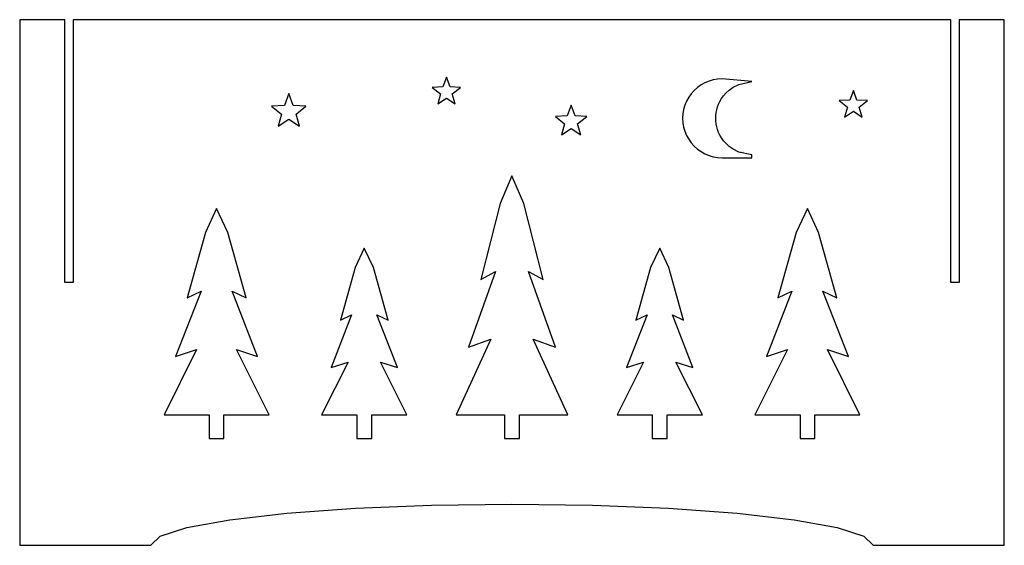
# Model space of a CAD drawing. Header units: inches. Extents: x 0 to 30, y 0 to 16.
import ezdxf

# ---------------------------------------------------------------- set-up
doc = ezdxf.new("R2010")
doc.units = ezdxf.units.IN
doc.header["$MEASUREMENT"] = 0
doc.layers.add('CUT', color=7, linetype='CONTINUOUS')

msp = doc.modelspace()

# ---------------------------------------------------------------- linework, layer by layer
at = {"layer": 'CUT'}
for p, q in [((1.375, 16), (0, 16)), ((0, 16), (0, 0)), ((1.375, 8), (1.375, 16)), ((28.375, 16), (1.625, 16)), ((1.625, 16), (1.625, 8)), ((28.375, 8), (28.375, 16)), ((30, 16), (28.625, 16)), ((28.625, 16), (28.625, 8)), ((30, 0), (30, 16)), ((13, 14.25), (12.8889, 13.9529)), ((13.1111, 13.9529), (13, 14.25)), ((21.0037, 14.1327), (20.8793, 14.0812)), ((21.133, 14.1699), (21.0037, 14.1327)), ((21.2656, 14.1925), (21.133, 14.1699)), ((21.4, 14.2), (21.2656, 14.1925)), ((22.312, 14.1143), (21.4, 14.2)), ((21.9109, 14.0286), (22.312, 14.1143)), ((12.8889, 13.9529), (12.572, 13.9391)), ((12.572, 13.9391), (12.8203, 13.7416)), ((13.428, 13.9391), (13.1111, 13.9529)), ((13.1797, 13.7416), (13.428, 13.9391)), ((20.5515, 13.8485), (20.4618, 13.7482)), ((20.6518, 13.9382), (20.5515, 13.8485)), ((20.7616, 14.0161), (20.6518, 13.9382)), ((20.8793, 14.0812), (20.7616, 14.0161)), ((21.5222, 13.7714), (21.6162, 13.8571)), ((21.6162, 13.8571), (21.7377, 13.9429)), ((21.7377, 13.9429), (21.9109, 14.0286)), ((25.4, 13.85), (25.2889, 13.5529)), ((25.5111, 13.5529), (25.4, 13.85)), ((8.2, 13.75), (8.0642, 13.3869)), ((8.3358, 13.3869), (8.2, 13.75)), ((12.8203, 13.7416), (12.7355, 13.4359)), ((12.7355, 13.4359), (13, 13.611)), ((13, 13.611), (13.2645, 13.4359)), ((13.2645, 13.4359), (13.1797, 13.7416)), ((20.3188, 13.5207), (20.2673, 13.3963)), ((20.3839, 13.6384), (20.3188, 13.5207)), ((20.4618, 13.7482), (20.3839, 13.6384)), ((21.2946, 13.4286), (21.3351, 13.5143)), ((21.3351, 13.5143), (21.3853, 13.6)), ((21.3853, 13.6), (21.4468, 13.6857)), ((21.4468, 13.6857), (21.5222, 13.7714)), ((25.2889, 13.5529), (24.972, 13.5391)), ((24.972, 13.5391), (25.2203, 13.3416)), ((25.828, 13.5391), (25.5111, 13.5529)), ((25.5797, 13.3416), (25.828, 13.5391)), ((8.0642, 13.3869), (7.6769, 13.37)), ((7.6769, 13.37), (7.9803, 13.1286)), ((8.7231, 13.37), (8.3358, 13.3869)), ((8.4197, 13.1286), (8.7231, 13.37)), ((16.8, 13.4), (16.6766, 13.0699)), ((16.9234, 13.0699), (16.8, 13.4)), ((20.2301, 13.267), (20.2075, 13.1344)), ((20.2673, 13.3963), (20.2301, 13.267)), ((21.2214, 13.1714), (21.2384, 13.2571)), ((21.2384, 13.2571), (21.2626, 13.3429)), ((21.2626, 13.3429), (21.2946, 13.4286)), ((25.2203, 13.3416), (25.1355, 13.0359)), ((25.1355, 13.0359), (25.4, 13.211)), ((25.4, 13.211), (25.6645, 13.0359)), ((25.6645, 13.0359), (25.5797, 13.3416)), ((7.9803, 13.1286), (7.8767, 12.755)), ((7.8767, 12.755), (8.2, 12.969)), ((8.2, 12.969), (8.5233, 12.755)), ((8.5233, 12.755), (8.4197, 13.1286)), ((16.6766, 13.0699), (16.3245, 13.0545)), ((16.3245, 13.0545), (16.6003, 12.8351)), ((17.2755, 13.0545), (16.9234, 13.0699)), ((16.9997, 12.8351), (17.2755, 13.0545)), ((20.2075, 13.1344), (20.2, 13)), ((20.2, 13), (20.2075, 12.8656)), ((21.208, 13), (21.2113, 13.0857)), ((21.2113, 12.9143), (21.208, 13)), ((21.2113, 13.0857), (21.2214, 13.1714)), ((21.2214, 12.8286), (21.2113, 12.9143)), ((16.6003, 12.8351), (16.5061, 12.4955)), ((16.5061, 12.4955), (16.8, 12.69)), ((16.8, 12.69), (17.0939, 12.4955)), ((17.0939, 12.4955), (16.9997, 12.8351)), ((20.2075, 12.8656), (20.2301, 12.733)), ((20.2301, 12.733), (20.2673, 12.6037)), ((20.2673, 12.6037), (20.3188, 12.4793)), ((21.2384, 12.7429), (21.2214, 12.8286)), ((21.2626, 12.6571), (21.2384, 12.7429)), ((21.2946, 12.5714), (21.2626, 12.6571)), ((20.3188, 12.4793), (20.3839, 12.3616)), ((20.3839, 12.3616), (20.4618, 12.2518)), ((21.3351, 12.4857), (21.2946, 12.5714)), ((21.3853, 12.4), (21.3351, 12.4857)), ((21.4468, 12.3143), (21.3853, 12.4)), ((21.5222, 12.2286), (21.4468, 12.3143)), ((20.4618, 12.2518), (20.5515, 12.1515)), ((20.5515, 12.1515), (20.6518, 12.0618)), ((20.6518, 12.0618), (20.7616, 11.9839)), ((21.6162, 12.1429), (21.5222, 12.2286)), ((21.7377, 12.0571), (21.6162, 12.1429)), ((21.9109, 11.9714), (21.7377, 12.0571)), ((20.7616, 11.9839), (20.8793, 11.9188)), ((20.8793, 11.9188), (21.0037, 11.8673)), ((21.0037, 11.8673), (21.133, 11.8301)), ((21.133, 11.8301), (21.2656, 11.8075)), ((21.2656, 11.8075), (21.4, 11.8)), ((21.4, 11.8), (22.312, 11.8)), ((22.312, 11.8857), (21.9109, 11.9714)), ((22.312, 11.8), (22.312, 11.8857)), ((15, 11.25), (14.6382, 10.4007)), ((15.3618, 10.4007), (15, 11.25)), ((6, 10.25), (5.6595, 9.5173)), ((6.3405, 9.5173), (6, 10.25)), ((14.6382, 10.4007), (14.048, 8.0953)), ((15.952, 8.0953), (15.3618, 10.4007)), ((24, 10.25), (23.6595, 9.5173)), ((24.3405, 9.5173), (24, 10.25)), ((5.6595, 9.5173), (5.104, 7.5287)), ((6.896, 7.5287), (6.3405, 9.5173)), ((23.6595, 9.5173), (23.104, 7.5287)), ((24.896, 7.5287), (24.3405, 9.5173)), ((10.5, 9.05), (10.2234, 8.4573)), ((10.7766, 8.4573), (10.5, 9.05)), ((19.5, 9.05), (19.2234, 8.4573)), ((19.7766, 8.4573), (19.5, 9.05)), ((10.2234, 8.4573), (9.772, 6.8487)), ((11.228, 6.8487), (10.7766, 8.4573)), ((19.2234, 8.4573), (18.772, 6.8487)), ((20.228, 6.8487), (19.7766, 8.4573)), ((14.4961, 8.338), (13.674, 6.0327)), ((14.048, 8.0953), (14.4961, 8.338)), ((16.326, 6.0327), (15.5039, 8.338)), ((15.5039, 8.338), (15.952, 8.0953)), ((1.625, 8), (1.375, 8)), ((28.625, 8), (28.375, 8)), ((5.5258, 7.738), (4.752, 5.7493)), ((5.104, 7.5287), (5.5258, 7.738)), ((7.248, 5.7493), (6.4742, 7.738)), ((6.4742, 7.738), (6.896, 7.5287)), ((23.5258, 7.738), (22.752, 5.7493)), ((23.104, 7.5287), (23.5258, 7.738)), ((25.248, 5.7493), (24.4742, 7.738)), ((24.4742, 7.738), (24.896, 7.5287)), ((10.1147, 7.018), (9.486, 5.4093)), ((9.772, 6.8487), (10.1147, 7.018)), ((11.514, 5.4093), (10.8853, 7.018)), ((10.8853, 7.018), (11.228, 6.8487)), ((19.1147, 7.018), (18.486, 5.4093)), ((18.772, 6.8487), (19.1147, 7.018)), ((20.514, 5.4093), (19.8853, 7.018)), ((19.8853, 7.018), (20.228, 6.8487)), ((14.354, 6.2753), (13.3, 3.97)), ((13.674, 6.0327), (14.354, 6.2753)), ((16.7, 3.97), (15.646, 6.2753)), ((15.646, 6.2753), (16.326, 6.0327)), ((5.392, 5.9587), (4.4, 3.97)), ((4.752, 5.7493), (5.392, 5.9587)), ((7.6, 3.97), (6.608, 5.9587)), ((6.608, 5.9587), (7.248, 5.7493)), ((23.392, 5.9587), (22.4, 3.97)), ((22.752, 5.7493), (23.392, 5.9587)), ((25.6, 3.97), (24.608, 5.9587)), ((24.608, 5.9587), (25.248, 5.7493)), ((10.006, 5.5787), (9.2, 3.97)), ((9.486, 5.4093), (10.006, 5.5787)), ((11.8, 3.97), (10.994, 5.5787)), ((10.994, 5.5787), (11.514, 5.4093)), ((19.006, 5.5787), (18.2, 3.97)), ((18.486, 5.4093), (19.006, 5.5787)), ((20.8, 3.97), (19.994, 5.5787)), ((19.994, 5.5787), (20.514, 5.4093)), ((4.4, 3.97), (5.775, 3.97)), ((5.775, 3.97), (5.775, 3.25)), ((6.225, 3.25), (6.225, 3.97)), ((6.225, 3.97), (7.6, 3.97)), ((9.2, 3.97), (10.275, 3.97)), ((10.275, 3.97), (10.275, 3.25)), ((10.725, 3.25), (10.725, 3.97)), ((10.725, 3.97), (11.8, 3.97)), ((13.3, 3.97), (14.775, 3.97)), ((14.775, 3.97), (14.775, 3.25)), ((15.225, 3.25), (15.225, 3.97)), ((15.225, 3.97), (16.7, 3.97)), ((18.2, 3.97), (19.275, 3.97)), ((19.275, 3.97), (19.275, 3.25)), ((19.725, 3.25), (19.725, 3.97)), ((19.725, 3.97), (20.8, 3.97)), ((22.4, 3.97), (23.775, 3.97)), ((23.775, 3.97), (23.775, 3.25)), ((24.225, 3.25), (24.225, 3.97)), ((24.225, 3.97), (25.6, 3.97)), ((5.775, 3.25), (6.225, 3.25)), ((10.275, 3.25), (10.725, 3.25)), ((14.775, 3.25), (15.225, 3.25)), ((19.275, 3.25), (19.725, 3.25)), ((23.775, 3.25), (24.225, 3.25)), ((10.2273, 1.1262), (12.5523, 1.2187)), ((12.5523, 1.2187), (15, 1.25)), ((15, 1.25), (17.4477, 1.2187)), ((17.4477, 1.2187), (19.7727, 1.1262)), ((6.3999, 0.7794), (8.1416, 0.9773)), ((8.1416, 0.9773), (10.2273, 1.1262)), ((19.7727, 1.1262), (21.8584, 0.9773)), ((21.8584, 0.9773), (23.6001, 0.7794)), ((5.0893, 0.5424), (6.3999, 0.7794)), ((23.6001, 0.7794), (24.9107, 0.5424)), ((4.2758, 0.2782), (5.0893, 0.5424)), ((24.9107, 0.5424), (25.7242, 0.2782)), ((0, 0), (4, 0)), ((4, 0), (4.2758, 0.2782)), ((25.7242, 0.2782), (26, 0)), ((26, 0), (30, 0))]:
    msp.add_line(p, q, dxfattribs=at)

doc.saveas('drawing.dxf')
